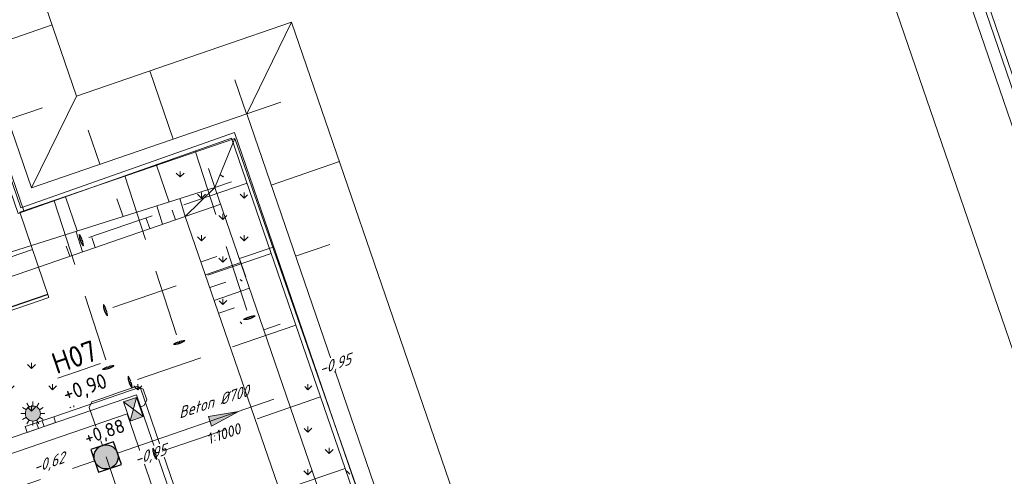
# Model space of a CAD drawing. Header units: metres. Extents: x 264570 to 266133, y 576109 to 577454.
# Tile 104 of 128: x 265496 to 265529, y 576912 to 576928. Entities that reach past the tile are written whole.
import ezdxf
from ezdxf.enums import TextEntityAlignment as Align

# ---------------------------------------------------------------- set-up
doc = ezdxf.new("R2010")
doc.units = ezdxf.units.M
doc.set_wipeout_variables(frame=1)
for name, pattern in [('B-WE-RI-HWA_PVC_160-G', [10, 5.5, -4.5]), ('B-WE-RI-HWA_PVC_315-G', [10, 2, -1.125, 0.75, -1.125, 2, -1.125, 0.75, -1.125]), ('B-WE-VH-KANTOPSLUITING_TROTTOIRBAND_RWS_[AFMETINGEN1]-G', [10, 2.5, -1.5, 0, -1.5, 0, -1.5, 0, -1.5, 0, -1.5]), ('DASHED', [19.049999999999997, 12.7, -6.35]), ('XX-HIDDEN2', [3.335, 2.225, -1.11])]:
    doc.linetypes.add(name, pattern=pattern)
for name, color, linetype, lineweight in [('B-OI-RI-HWA_KOLK-S', 252, 'Continuous', 9), ('B-WE-GK-BESCHOEIING-TYPE_1-G', 252, 'B-WE-GK-BESCHOEIING_TYPE_1-G', 15), ('B-WE-GR-GRAS_BERMKRUIDENMENGSEL-A', 252, 'Continuous', 18), ('B-WE-GW-TALUDARCERING_KORT-G', 252, 'Continuous', 15), ('B-WE-GW-TALUDARCERING_LANG-G', 252, 'Continuous', 15), ('B-WE-KG-GRENS_KADASTRAAL-G', 252, 'KG-KADASTRAAL', 18), ('B-WE-KL-ET_LS_OV_LICHTMAST-S', 252, 'Continuous', 15), ('B-WE-OG-TOPOGRAFIE-G', 252, 'Continuous', 15), ('B-WE-OG-TOPOGRAFIE-S', 252, 'Continuous', 18), ('B-WE-RI-HWA_PVC_160-G', 252, 'B-WE-RI-HWA_PVC_160-G', 18), ('B-WE-RI-HWA_PVC_315-G', 252, 'B-WE-RI-HWA_PVC_315-G', 18), ('B-WE-RI-HWA_PVC_700-G', 252, 'B-WE-RI-HWA_PVC_160-G', 18), ('B-WE-RI-HWA_RIOOLPUT_INSPECTIEPUT-G', 252, 'Continuous', 18), ('B-WE-VH-KANTOPSLUITING_OPSLUITBAND_10X20-G', 252, 'B-WE-VH-KANTOPSLUITING_TALUDBAND-G', 18), ('B-WE-VH-KANTOPSLUITING_TROTTOIRBAND_RWS_11-22X25-G', 252, 'B-WE-VH-KANTOPSLUITING_TROTTOIRBAND_RWS_[AFMETINGEN1]-G', 18), ('B-XX-AL-BLAD-1A_5-5-PUTNUMMER-T35-500', 252, 'Continuous', 9), ('B-XX-AL-HOOGTELABEL-T18', 252, 'Continuous', 18), ('B-XX-AL-T25', 252, 'Continuous', 9), ('B-XX-GC-VERANKERING_ANKERSTANG-G', 252, 'XX-HIDDEN2', 18), ('B-XX-GK-BESCHOEIING_KUNSTSTOF-G', 252, 'GK-BESCHOEIING', 18), ('B-XX-RI-T25-200', 252, 'Continuous', 13), ('T-WE-GR-TOEKOMSTIG-G', 3, 'DASHED', 25)]:
    doc.layers.add(name, color=color, linetype=linetype, lineweight=lineweight)
doc.layers.add('X-XX-RI-T18-200', color=7, linetype='Continuous', lineweight=18, true_color=0x656565)
doc.styles.add('NLCS-ISO-ANNOTATIVE-T18', font='NLCS-ISO.ttf', dxfattribs={"oblique": 30, "height": 1.8})
doc.styles.add('NLCS-ISO-ANNOTATIVE-T25 BESTAAND', font='NLCS-ISO.ttf', dxfattribs={"height": 2.5})
doc.styles.add('NLCS-ISO-ANNOTATIVE-T25-BOB', font='NLCS-ISO.ttf', dxfattribs={"oblique": 30, "height": 2.5})
doc.styles.add('NLCS-ISO-ANNOTATIVE-T35', font='NLCS-ISO.ttf', dxfattribs={"height": 3.5})
doc.styles.add('NLCS-ISO-M250-T18', font='NLCS-ISO.ttf', dxfattribs={"height": 0.45})
doc.styles.get("Standard").update_dxf_attribs({"font": 'arial.ttf'})
doc.linetypes.add('B-WE-GK-BESCHOEIING_TYPE_1-G', pattern='A,7.5,[151,NLCS.shx,S=2,R=0,X=-0.25,Y=0.6],2.5', length=10)
doc.linetypes.add('B-WE-VH-KANTOPSLUITING_TALUDBAND-G', pattern='A,5,-2.5,[4,NLCS.shx,S=0.5,R=0,X=0,Y=0],-2.5', length=10)
doc.linetypes.add('GK-BESCHOEIING', pattern='A,30,-5,[1,NLCS.SHX,S=1,R=0,X=0,Y=0],-5', length=40)
doc.linetypes.add('KG-KADASTRAAL', pattern='A,5.5,-2,["K",Standard,S=1.8,R=0,X=0,Y=-0.9],-2,5.5,-2,[5,NLCS.shx,S=0.75,R=0,X=0,Y=0],-2', length=19)
pattern_1 = [(90, (214669.059932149, 555914.2474301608), (-0.707106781, 0.707106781), [0.1875, -1.226713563]), (45, (214669.059932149, 555914.2474301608), (-0.7071067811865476, 0.7071067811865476), [0.1875, -0.8125000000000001]), (135, (214669.059932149, 555914.2474301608), (-0.7071067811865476, -0.7071067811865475), [0.1875, -0.8125])]

# ---------------------------------------------------------------- blocks, each defined once
blk = doc.blocks.new('N-SRI-PUT_HWA-SO')
h = blk.add_hatch(color=256)
h.dxf.hatch_style = 1
h.paths.add_polyline_path([(-1.999999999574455, 0, 1), (1.999999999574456, 0, 1)])
at = {"lineweight": -3, "flags": 128}
blk.add_lwpolyline([(-1.999999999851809, -2.00000000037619), (2.000000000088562, -2.000000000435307), (2.000000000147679, 1.99999999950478), (-2.00000000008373, 1.999999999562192)], close=True, dxfattribs=at)
at = {"lineweight": -3}
blk.add_circle((0, 0), 1.999999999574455, dxfattribs=at)
blk = doc.blocks.new('N-SKL-ET_LS_OV_LICHTMAST_TYPE6-SO')
h = blk.add_hatch(color=255)
h.dxf.hatch_style = 1
h.paths.add_polyline_path([(-1.25, 0, 1), (1.25, 0, 1)])
at = {"flags": 128}
for points in [[(-0.625, 1.082531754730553), (-1, 1.732050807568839)], [(0, 1.25), (0, 2)], [(0.625, 1.082531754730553), (1, 1.732050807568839)], [(-1.25, 0), (-2, 0)], [(-1.082531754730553, 0.625), (-1.732050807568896, 1)], [(1.082531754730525, 0.625), (1.732050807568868, 1)], [(2, 0), (1.25, 0)], [(-1.732050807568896, -1), (-1.082531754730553, -0.625)], [(-1, -1.732050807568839), (-0.625, -1.082531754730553)], [(0, -2), (0, -1.25)], [(0.9999999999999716, -1.732050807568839), (0.625, -1.082531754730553)], [(1.732050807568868, -1), (1.082531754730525, -0.625)]]:
    blk.add_lwpolyline(points, dxfattribs=at)
blk.add_circle((0, 0), 1.25)
at = {"lineweight": 30, "flags": 104}
blk.add_attdef('01', text='', height=1.8, dxfattribs=at).set_placement((2.706316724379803, 1.091518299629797), align=Align.TOP_LEFT)
blk = doc.blocks.new('*U43')
at = {"ltscale": 0.5}
blk.add_hatch(color=256, dxfattribs=at).paths.add_polyline_path([(-3.333333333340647, 6.821210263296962e-13), (1.666666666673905, 0.8333333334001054), (1.666666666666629, -0.8333333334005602)])
blk.add_lwpolyline([(-3.333333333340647, 6.821210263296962e-13), (1.666666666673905, 0.8333333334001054), (1.666666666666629, -0.8333333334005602)], close=True)
blk = doc.blocks.new('*U42')
blk.add_wipeout([(-1.125000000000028, 0.7499999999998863), (1.124999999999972, 0.7499999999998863), (1.124999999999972, -0.7499999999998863), (-1.125000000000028, -0.7499999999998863)])
h = blk.add_hatch(color=256)
h.dxf.hatch_style = 1
h.paths.add_polyline_path([(0, 0), (-1.124999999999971, 0.7499999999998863), (-1.124999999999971, -0.7499999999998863)])
h.paths.add_polyline_path([(1.124999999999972, -0.7499999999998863), (1.124999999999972, 0.7499999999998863), (5.551115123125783e-17, -1.110223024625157e-16)])
for p, q in [((-1.124999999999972, -0.7499999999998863), (1.124999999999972, 0.7499999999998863)), ((1.124999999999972, -0.7499999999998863), (-1.124999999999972, 0.7499999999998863))]:
    blk.add_line(p, q)
at = {"flags": 128}
blk.add_lwpolyline([(-1.124999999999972, -0.7499999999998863), (1.124999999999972, -0.7499999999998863), (1.124999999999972, 0.7499999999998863), (-1.124999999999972, 0.7499999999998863)], close=True, dxfattribs=at)

msp = doc.modelspace()

# ---------------------------------------------------------------- hatches: boundary and pattern name
at = {"layer": 'B-WE-GR-GRAS_BERMKRUIDENMENGSEL-A'}
h = msp.add_hatch(dxfattribs=at)
h.set_pattern_fill('AGR-KRUIDEN', color=256, scale=0.5, pattern_type=2)
h.set_pattern_definition(pattern_1)
edge = h.paths.add_edge_path()
edge.add_arc((265498.5905353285, 576914.304002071), 9.225904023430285, 58.79446064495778, 73.8006309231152, ccw=False)
edge.add_arc((265502.6697734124, 576921.0381553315), 1.352594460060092, -24.602309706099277, 58.794460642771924, ccw=False)
edge.add_arc((265506.9002922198, 576919.1010663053), 3.300318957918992, 155.3976902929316, 190.5546168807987)
edge.add_arc((265501.6297812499, 576918.1190372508), 2.060899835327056, -35.49416130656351, 10.554616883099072, ccw=False)
edge.add_line((265503.307713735, 576916.9224376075), (265501.1643829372, 576923.1636077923))
h = msp.add_hatch(dxfattribs=at)
h.set_pattern_fill('AGR-KRUIDEN', color=256, scale=0.4999999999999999, pattern_type=2)
h.set_pattern_definition([(90, (214669.059932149, 555914.2474301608), (-0.7071067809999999, 0.7071067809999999), [0.1875, -1.226713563]), (45, (214669.059932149, 555914.2474301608), (-0.7071067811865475, 0.7071067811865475), [0.1875, -0.8125]), (135, (214669.059932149, 555914.2474301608), (-0.7071067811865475, -0.7071067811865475), [0.1875, -0.8124999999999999])])
edge = h.paths.add_edge_path()
edge.add_arc((265503.1692756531, 576910.5882694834), 9.225904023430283, 144.3250131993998, 159.3311834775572, ccw=False)
edge.add_arc((265496.7734855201, 576915.1798783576), 1.352594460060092, 60.92824284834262, 144.3250131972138, ccw=False)
edge.add_arc((265499.0343576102, 576919.2465798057), 3.300318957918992, 240.9282428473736, 276.0851694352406)
edge.add_arc((265499.6026826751, 576913.9155692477), 2.060899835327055, 50.036391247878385, 96.08516943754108, ccw=False)
edge.add_line((265500.9264005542, 576915.4951511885), (265494.5371852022, 576913.8446968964))
h = msp.add_hatch(dxfattribs=at)
h.set_pattern_fill('AGR-KRUIDEN', color=256, scale=0.5, pattern_type=2)
h.set_pattern_definition(pattern_1)
edge = h.paths.add_edge_path()
edge.add_arc((265510.599624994, 576918.6371520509), 9.225904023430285, -120.05572185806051, -105.0495515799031, ccw=False)
edge.add_arc((265506.6563408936, 576911.8224976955), 1.352594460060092, -203.45249220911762, -120.05572186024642, ccw=False)
edge.add_arc((265502.3878028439, 576913.6743038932), 3.300318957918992, -23.45249221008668, 11.70443437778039)
edge.add_arc((265507.637546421, 576914.7618972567), 2.060899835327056, -214.34434380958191, -168.29556561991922, ccw=False)
edge.add_line((265505.9359399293, 576915.9245852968), (265508.204079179, 576909.7276815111))

# ---------------------------------------------------------------- linework, layer by layer
at = {"layer": 'B-WE-GW-TALUDARCERING_KORT-G'}
for p, q in [((265501.390470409, 576920.9668359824), (265501.2779655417, 576921.2931512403)), ((265500.5396205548, 576920.6734854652), (265500.4232586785, 576921.010987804)), ((265498.727412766, 576920.0486841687), (265498.6149078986, 576920.3749994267)), ((265497.8765629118, 576919.7553336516), (265497.7602010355, 576920.0928359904)), ((265502.2430316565, 576919.5667344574), (265502.7693305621, 576919.7474750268)), ((265502.5353507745, 576918.7155297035), (265503.0617643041, 576918.8963096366)), ((265502.8276698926, 576917.8643249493), (265503.354198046, 576918.045144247))]:
    msp.add_line(p, q, dxfattribs=at)
at = {"layer": 'B-WE-GW-TALUDARCERING_KORT-G', "flags": 128}
for points in [[(265501.7189591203, 576921.0800901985), (265502.704694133, 576922.0414850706)], [(265501.7189591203, 576921.0800901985), (265501.5322547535, 576921.6711075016)], [(265501.7189591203, 576921.0800901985), (265502.8960374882, 576921.4843422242)]]:
    msp.add_lwpolyline(points, dxfattribs=at)
at = {"layer": 'B-WE-GW-TALUDARCERING_LANG-G'}
for p, q in [((265500.965045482, 576920.820160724), (265500.7720891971, 576921.430968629)), ((265498.3019878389, 576919.9020089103), (265498.0904757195, 576920.5715557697)), ((265502.3891912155, 576919.1411320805), (265503.5624098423, 576919.5440365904)), ((265502.6815103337, 576918.2899273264), (265503.8547431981, 576918.6928367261))]:
    msp.add_line(p, q, dxfattribs=at)
at = {"layer": 'B-WE-GW-TALUDARCERING_LANG-G', "flags": 128}
for points in [[(265495.0204829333, 576926.6662156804), (265497.2915299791, 576927.4461343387)], [(265501.3198645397, 576923.6486449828), (265500.5403468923, 576925.9185243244)], [(265503.7567432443, 576924.4855129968), (265503.3667839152, 576925.6210365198)], [(265503.757851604, 576924.4858936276), (265504.892791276, 576924.8756524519)], [(265495.8324804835, 576924.3017580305), (265496.9674201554, 576924.6915168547)], [(265498.8818774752, 576922.8113963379), (265498.4921186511, 576923.9463360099)], [(265504.5698491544, 576922.1214359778), (265506.8385613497, 576922.9005528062)], [(265501.1772329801, 576921.5589549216), (265500.7582205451, 576922.7790782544)], [(265502.704694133, 576922.0414850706), (265502.4887327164, 576922.6703436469)], [(265502.704694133, 576922.0414850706), (265503.2485193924, 576922.2282445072)], [(265498.1213045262, 576920.5968244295), (265497.731421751, 576921.732125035)], [(265499.648765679, 576921.0793545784), (265499.4480173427, 576921.6639141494)], [(265496.5928372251, 576920.1172240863), (265496.4037027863, 576920.667965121)], [(265503.5166916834, 576919.6770274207), (265504.6043422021, 576920.0505462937)], [(265505.3818467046, 576919.7569783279), (265506.5167863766, 576920.146737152)], [(265503.7265182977, 576919.0724224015), (265503.5105568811, 576919.7012809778)], [(265504.3286892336, 576917.3125697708), (265504.8725144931, 576917.4993292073)]]:
    msp.add_lwpolyline(points, dxfattribs=at)
at = {"layer": 'B-WE-KG-GRENS_KADASTRAAL-G', "ltscale": 0.5}
msp.add_lwpolyline([(265414.9659137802, 576923.9624633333), (265487.0907333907, 576948.2238488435), (265496.3489392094, 576921.2648515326), (265496.2145681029, 576921.2187068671), (265497.1874987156, 576918.3856278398), (265485.1989145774, 576914.2637807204)], dxfattribs=at)
at = {"layer": 'B-WE-OG-TOPOGRAFIE-G'}
for points in [[(265549.5687038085, 576791.0955508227), (265560.6333391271, 576758.8764126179), (265583.8623203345, 576764.9183916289), (265498.9326200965, 577012.223678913)], [(265551.8385831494, 576791.8750684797), (265562.1810427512, 576761.7588354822), (265580.7510230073, 576766.5889840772), (265496.6655628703, 577011.4359435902)], [(265414.0418131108, 576926.7112881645), (265488.8976791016, 576951.8907975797), (265498.1023598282, 576925.0812756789), (265505.2482132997, 576927.5352906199), (265514.486695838, 576900.6401203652)], [(265414.8065860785, 576924.436398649), (265487.4022757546, 576948.8560813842), (265496.6119981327, 576922.0318786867), (265503.7578516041, 576924.4858936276), (265512.2168164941, 576899.8606027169)], [(265415.1737861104, 576923.3571593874), (265486.2818124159, 576946.6076609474), (265495.5051177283, 576919.7671145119), (265502.704694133, 576922.0414850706), (265543.0057008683, 576804.6952747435)], [(265503.7578516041, 576924.4858936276), (265505.2482132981, 576927.5352906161)], [(265498.1023598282, 576925.0812756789), (265496.6119981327, 576922.0318786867)], [(265502.704694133, 576922.0414850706), (265503.3604218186, 576923.6727210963)]]:
    msp.add_lwpolyline(points, dxfattribs=at)
at = {"layer": 'B-WE-OG-TOPOGRAFIE-G', "flags": 128}
for points in [[(265416.3641158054, 576918.1955424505), (265418.7007545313, 576917.0552647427), (265425.7089235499, 576895.6218747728), (265460.5832755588, 576907.5983627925), (265496.6382338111, 576919.9850338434)], [(265496.8396091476, 576919.3986483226), (265491.5057164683, 576917.5650802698)], [(265497.1874986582, 576918.3856278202), (265485.1989145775, 576914.2637807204)]]:
    msp.add_lwpolyline(points, dxfattribs=at)
at = {"layer": 'B-WE-OG-TOPOGRAFIE-S', "flags": 128}
for points in [[(265497.3444289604, 576914.416935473), (265496.3986459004, 576914.0921364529)], [(265497.3444289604, 576914.416935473), (265497.4093887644, 576914.2277788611)], [(265496.3986459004, 576914.0921364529), (265496.4636057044, 576913.9029798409)], [(265497.4093887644, 576914.2277788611), (265496.4636057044, 576913.9029798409)], [(265496.7769591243, 576914.2220560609), (265496.8419189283, 576914.032899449)], [(265496.9661157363, 576914.287015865), (265497.0310755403, 576914.0978592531)]]:
    msp.add_lwpolyline(points, dxfattribs=at)
at = {"layer": 'B-WE-RI-HWA_PVC_160-G', "flags": 128}
for points in [[(265499.5338567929, 576915.2336372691), (265500.1249705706, 576915.4366386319), (265500.3155578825, 576915.3434910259), (265500.4389815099, 576914.9840934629), (265500.3458339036, 576914.7935061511), (265500.2039664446, 576914.7447862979)], [(265498.9714326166, 576913.4685806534), (265498.5210975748, 576914.727228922), (265498.6142451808, 576914.9178162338), (265498.9736427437, 576915.0412398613)], [(265499.5338604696, 576915.2336266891), (265498.9736271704, 576915.0412345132)]]:
    msp.add_lwpolyline(points, dxfattribs=at)
at = {"layer": 'B-WE-RI-HWA_PVC_315-G'}
for p, q in [((265424.0843851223, 576887.328492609), (265499.0845797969, 576913.0849387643)), ((265499.0845865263, 576913.0849190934), (265521.8205179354, 576846.8801048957))]:
    msp.add_line(p, q, dxfattribs=at)
at = {"layer": 'B-WE-VH-KANTOPSLUITING_OPSLUITBAND_10X20-G', "flags": 128}
msp.add_lwpolyline([(265497.3444289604, 576914.4169354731), (265500.2178823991, 576915.4037313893), (265553.4855546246, 576760.2934665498), (265553.512667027, 576760.2145178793, 0.3919725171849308), (265567.6410785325, 576752.6265527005), (265571.1615034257, 576753.541498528)], format="xyb", dxfattribs=at)
at = {"layer": 'B-WE-VH-KANTOPSLUITING_TROTTOIRBAND_RWS_11-22X25-G'}
msp.add_lwpolyline([(265487.3789339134, 576910.9946041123), (265489.778164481, 576911.8185433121), (265496.3986459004, 576914.092136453)], dxfattribs=at)
at = {"layer": 'B-XX-GC-VERANKERING_ANKERSTANG-G'}
for p, q in [((265502.0443364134, 576923.2547962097), (265503.9007248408, 576917.5492016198)), ((265503.7740827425, 576922.1804140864), (265498.0975770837, 576920.236893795)), ((265499.7107368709, 576922.4308539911), (265501.5671252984, 576916.7252594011)), ((265504.5743500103, 576919.8520599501), (265498.8978443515, 576917.9085396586))]:
    msp.add_line(p, q, dxfattribs=at)
for centre, radius, start, end in [((265498.8414724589, 576920.486235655), 0.6474630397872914, 180.4356473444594, 198.4520183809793), ((265496.3990494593, 576919.4934871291), 2.057151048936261, 23.58912484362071, 28.78460550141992), ((265498.8488073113, 576920.4868310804), 0.6468024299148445, 180.2469939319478, 197.8970071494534), ((265498.3094877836, 576920.2142880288), 0.1060518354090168, 116.7414842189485, 140.8063007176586), ((265498.2511867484, 576920.3846326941), 0.1060518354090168, 256.9810600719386, 281.045882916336), ((265498.8382402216, 576920.4956796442), 0.6474630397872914, 199.3353387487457, 217.3517201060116), ((265498.8444017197, 576920.4997033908), 0.6468024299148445, 199.8903583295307, 217.5403650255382), ((265496.2997278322, 576919.7836862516), 2.057151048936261, 9.002751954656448, 14.19824618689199), ((265499.6417397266, 576918.1578815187), 0.6474630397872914, 180.4356473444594, 198.4520183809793), ((265497.1993167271, 576917.1651329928), 2.057151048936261, 23.58912484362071, 28.78460550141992), ((265499.6490745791, 576918.1584769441), 0.6468024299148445, 180.2469939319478, 197.8970071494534), ((265499.1097550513, 576917.8859338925), 0.1060518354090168, 116.7414842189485, 140.8063007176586), ((265499.6385074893, 576918.1673255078), 0.6474630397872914, 199.3353387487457, 217.3517201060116), ((265499.0514540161, 576918.0562785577), 0.1060518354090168, 256.9810600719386, 281.045882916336), ((265499.6446689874, 576918.1713492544), 0.6468024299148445, 199.8903583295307, 217.5403650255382), ((265497.0999950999, 576917.4553321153), 2.057151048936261, 9.002751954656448, 14.19824618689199), ((265504.6184568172, 576915.8396637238), 2.057151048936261, 112.7248789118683, 117.9203731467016), ((265503.6621763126, 576918.3041258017), 0.6468024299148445, 269.3827600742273, 287.03276677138), ((265503.6626610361, 576918.2967828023), 0.6474630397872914, 269.5714049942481, 287.5877863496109), ((265503.9265536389, 576917.760756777), 0.1060518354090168, 205.8772421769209, 229.9420650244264), ((265504.3267926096, 576915.7447305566), 2.057151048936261, 98.13851959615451, 103.3340002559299), ((265503.6531693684, 576918.2936933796), 0.6474630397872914, 288.4711067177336, 306.4874777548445), ((265503.7553489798, 576917.7050317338), 0.1060518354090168, 346.1168243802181, 10.1816408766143), ((265503.6492390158, 576918.2999148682), 0.6468024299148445, 289.0261179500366, 306.6761311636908), ((265501.9931930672, 576914.920788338), 2.057151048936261, 98.13851959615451, 103.3340002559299), ((265501.319569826, 576917.4697511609), 0.6474630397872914, 288.4711067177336, 306.4874777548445), ((265501.3156394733, 576917.4759726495), 0.6468024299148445, 289.0261179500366, 306.6761311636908), ((265502.2848572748, 576915.0157215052), 2.057151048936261, 112.7248789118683, 117.9203731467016), ((265501.3285767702, 576917.480183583), 0.6468024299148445, 269.3827600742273, 287.03276677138), ((265501.3290614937, 576917.4728405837), 0.6474630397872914, 269.5714049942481, 287.5877863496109), ((265501.5929540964, 576916.9368145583), 0.1060518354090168, 205.8772421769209, 229.9420650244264), ((265501.4217494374, 576916.8810895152), 0.1060518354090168, 346.1168243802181, 10.1816408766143), ((265500.462533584, 576915.7698058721), 0.6474630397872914, 180.4356473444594, 198.4520183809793), ((265498.0201105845, 576914.7770573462), 2.057151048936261, 23.58912484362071, 28.78460550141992), ((265500.4698684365, 576915.7704012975), 0.6468024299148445, 180.2469939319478, 197.8970071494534), ((265500.4593013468, 576915.7792498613), 0.6474630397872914, 199.3353387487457, 217.3517201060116), ((265499.8722478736, 576915.6682029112), 0.1060518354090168, 256.9810600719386, 281.045882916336), ((265499.9305489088, 576915.4978582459), 0.1060518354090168, 116.7414842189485, 140.8063007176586), ((265500.4654628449, 576915.7832736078), 0.6468024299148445, 199.8903583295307, 217.5403650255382), ((265497.9207889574, 576915.0672564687), 2.057151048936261, 9.002751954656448, 14.19824618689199)]:
    msp.add_arc(centre, radius, start, end, dxfattribs=at)
at = {"layer": 'T-WE-GR-TOEKOMSTIG-G', "ltscale": 0.1}
msp.add_line((265497.151770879, 576918.489663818), (265485.5793305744, 576914.5107299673), dxfattribs=at)

# ---------------------------------------------------------------- block references
at = {"layer": 'B-WE-KL-ET_LS_OV_LICHTMAST-S', "xscale": 0.2, "yscale": 0.2, "zscale": 0.2, "rotation": 359.930953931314}
msp.add_blockref('N-SKL-ET_LS_OV_LICHTMAST_TYPE6-SO', (265496.6532133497, 576914.5284767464), dxfattribs=at)
at = {"layer": 'B-WE-RI-HWA_RIOOLPUT_INSPECTIEPUT-G', "xscale": 0.1999999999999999, "yscale": 0.1999999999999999, "zscale": 0.1999999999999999, "rotation": 18.88435312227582}
msp.add_blockref('N-SRI-PUT_HWA-SO', (265499.0845865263, 576913.0849190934), dxfattribs=at)
at = {"layer": 'B-XX-AL-T25', "ltscale": 0.9999899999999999, "xscale": 0.1999999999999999, "yscale": 0.1999999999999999, "zscale": 0.1999999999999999, "rotation": 198.8843531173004}
msp.add_blockref('*U43', (265502.8548422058, 576914.3787587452), dxfattribs=at)

# ---------------------------------------------------------------- next in the draw order: texts
at = {"layer": 'X-XX-RI-T18-200', "ltscale": 0.5, "insert": (265502.3775895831, 576913.835091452), "char_height": 0.36, "attachment_point": 1, "rotation": 18.950953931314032, "style": 'NLCS-ISO-ANNOTATIVE-T25 BESTAAND', "bg_fill": 3, "box_fill_scale": 1.15, "bg_fill_color": 256, "bg_fill_transparency": 0}
msp.add_mtext('{\\fNLCS-ISO|b0|i1|c0|p34;1:1000}', dxfattribs=at)

# ---------------------------------------------------------------- next in the draw order: texts
at = {"layer": 'X-XX-RI-T18-200', "ltscale": 0.5, "insert": (265502.6284476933, 576914.9091005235, 0.2), "char_height": 0.36, "attachment_point": 5, "rotation": 18.107044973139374, "style": 'NLCS-ISO-ANNOTATIVE-T25-BOB', "bg_fill": 3, "box_fill_scale": 1, "bg_fill_color": 256, "bg_fill_transparency": 0}
msp.add_mtext('\\A1;Beton %%C700', dxfattribs=at)

# ---------------------------------------------------------------- next in the draw order: linework, layer by layer
at = {"layer": 'B-WE-OG-TOPOGRAFIE-G', "flags": 128}
for points in [[(265496.6382338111, 576919.9850338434), (265496.2145683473, 576921.2187061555), (265503.3604218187, 576923.6727210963), (265511.7439249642, 576899.6982032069), (265510.2495877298, 576899.1850207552), (265510.3860033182, 576898.7877918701), (265511.7479309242, 576899.2555024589), (265513.6415092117, 576893.7415872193), (265508.2883812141, 576891.9032261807)], [(265528.5210223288, 576843.3419229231), (265501.7189591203, 576921.0800901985), (265496.8396091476, 576919.3986483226)]]:
    msp.add_lwpolyline(points, dxfattribs=at)
at = {"layer": 'B-WE-OG-TOPOGRAFIE-G'}
for points in [[(265416.4582127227, 576917.0000314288), (265423.900921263, 576895.3275902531, 0.4142135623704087), (265431.5244137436, 576891.601686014), (265500.0936855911, 576915.1496149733), (265553.323510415, 576760.1495580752, 0.3919725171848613), (265567.6913865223, 576752.4329833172), (265568.593348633, 576752.6674000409)], [(265415.9853211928, 576916.8376319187), (265423.428029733, 576895.165190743, 0.4142135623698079), (265431.6868132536, 576891.1287944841), (265499.7831935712, 576914.5143239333), (265552.850618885, 576759.9871585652, 0.3919725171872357), (265567.8171564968, 576751.9490598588), (265568.7166101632, 576752.1828246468)]]:
    msp.add_lwpolyline(points, format="xyb", dxfattribs=at)
at = {"layer": 'B-WE-RI-HWA_PVC_700-G', "flags": 128}
msp.add_lwpolyline([(265499.4630560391, 576913.2143827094), (265508.0554912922, 576916.1651804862)], dxfattribs=at)
at = {"layer": 'B-XX-GC-VERANKERING_ANKERSTANG-G'}
msp.add_line((265505.3951438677, 576917.4639843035), (265499.7186382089, 576915.520464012), dxfattribs=at)

# ---------------------------------------------------------------- next in the draw order: texts
at = {"layer": 'B-XX-AL-BLAD-1A_5-5-PUTNUMMER-T35-500', "insert": (265498.2065056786, 576915.8980741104), "char_height": 0.7, "width": 0.6999999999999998, "attachment_point": 5, "rotation": 18.950953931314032, "style": 'NLCS-ISO-ANNOTATIVE-T35', "bg_fill": 3, "box_fill_scale": 1.1, "bg_fill_color": 256, "bg_fill_true_color": 13158600, "bg_fill_transparency": 0}
msp.add_mtext('{\\LH07\\P\\H0.71429x;\\l+0,90}', dxfattribs=at)
at = {"layer": 'B-XX-AL-HOOGTELABEL-T18', "insert": (265498.3036616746, 576913.9164074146), "char_height": 0.45, "attachment_point": 1, "rotation": 18.95339913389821, "style": 'NLCS-ISO-M250-T18', "bg_fill": 3, "box_fill_scale": 1.05, "bg_fill_color": 256, "bg_fill_transparency": 0}
msp.add_mtext_dynamic_manual_height_columns('+0,88', width=0.4999999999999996, gutter_width=8.999999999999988, heights=[0], dxfattribs=at)
at = {"layer": 'B-XX-RI-T25-200', "ltscale": 0.5, "insert": (265506.9190712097, 576916.2063516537), "char_height": 0.36, "width": 1.593675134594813, "attachment_point": 5, "rotation": 18.883399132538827, "style": 'NLCS-ISO-ANNOTATIVE-T18', "bg_fill": 3, "box_fill_scale": 1.15, "bg_fill_color": 256, "bg_fill_transparency": 0}
msp.add_mtext('\\A1;\\pxql;-0,95', dxfattribs=at)

# ---------------------------------------------------------------- next in the draw order: linework, layer by layer
at = {"layer": 'B-XX-GC-VERANKERING_ANKERSTANG-G'}
msp.add_line((265497.3566508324, 576921.5996784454), (265499.2130392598, 576915.8940838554), dxfattribs=at)
for centre, radius, start, end in [((265499.9307712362, 576914.1845459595), 2.057151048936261, 112.7248789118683, 117.9203731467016), ((265498.9744907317, 576916.6490080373), 0.6468024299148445, 269.3827600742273, 287.03276677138), ((265498.9749754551, 576916.641665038), 0.6474630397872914, 269.5714049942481, 287.5877863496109), ((265499.2388680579, 576916.1056390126), 0.1060518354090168, 205.877242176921, 229.9420650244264), ((265499.6391070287, 576914.0896127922), 2.057151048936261, 98.13851959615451, 103.3340002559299), ((265499.0676633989, 576916.0499139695), 0.1060518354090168, 346.1168243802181, 10.1816408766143), ((265498.9654837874, 576916.6385756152), 0.6474630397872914, 288.4711067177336, 306.4874777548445), ((265498.9615534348, 576916.6447971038), 0.6468024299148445, 289.0261179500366, 306.6761311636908)]:
    msp.add_arc(centre, radius, start, end, dxfattribs=at)

# ---------------------------------------------------------------- next in the draw order: block references
at = {"layer": 'B-OI-RI-HWA_KOLK-S', "xscale": 0.3, "yscale": 0.3, "zscale": 0.3, "rotation": 288.953399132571}
msp.add_blockref('*U42', (265499.9911652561, 576914.6717065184), dxfattribs=at)

# ---------------------------------------------------------------- next in the draw order: texts
at = {"layer": 'B-XX-RI-T25-200', "ltscale": 0.5, "char_height": 0.36, "width": 1.593675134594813, "attachment_point": 5, "rotation": 18.883399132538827, "style": 'NLCS-ISO-ANNOTATIVE-T18', "bg_fill": 3, "box_fill_scale": 1.15, "bg_fill_color": 256, "bg_fill_transparency": 0}
for s, insert in [('\\A1;\\pxql;-0,95', (265500.7812669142, 576913.2020795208)), ('\\A1;\\pxql;-0,62', (265497.4209421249, 576912.9393914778))]:
    msp.add_mtext(s, dxfattribs=dict(at, insert=insert))

# ---------------------------------------------------------------- next in the draw order: linework, layer by layer
at = {"layer": 'B-WE-GK-BESCHOEIING-TYPE_1-G', "ltscale": 0.6}
for points in [[(265499.4020482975, 577012.3901902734), (265514.2099192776, 576969.0832622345), (265533.9820542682, 576911.3747072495), (265538.3295608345, 576898.5851092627), (265538.9244475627, 576896.8180111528), (265541.0412265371, 576890.6666791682), (265541.4989210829, 576889.3496454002), (265555.1171798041, 576849.7199909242), (265572.2235753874, 576799.9116743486), (265584.2926332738, 576764.7879893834), (265560.2057181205, 576758.5206120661), (265549.0422495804, 576790.6650734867)], [(265511.6672673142, 576899.6769042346), (265503.3503408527, 576923.8747577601), (265496.2566809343, 576921.3701438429), (265487.1273409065, 576947.9511141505), (265459.2863891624, 576938.675763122), (265427.6484793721, 576928.1967142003)]]:
    msp.add_lwpolyline(points, dxfattribs=at)
at = {"layer": 'B-XX-GC-VERANKERING_ANKERSTANG-G'}
for p, q in [((265506.2151133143, 576915.0783072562), (265500.5386076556, 576913.1347869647)), ((265507.0311226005, 576912.7041521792), (265501.3546169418, 576910.7606318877))]:
    msp.add_line(p, q, dxfattribs=at)
for centre, radius, start, end in [((265501.2825030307, 576913.3841288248), 0.6474630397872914, 180.4356473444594, 198.4520183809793), ((265498.8400800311, 576912.3913802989), 2.057151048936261, 23.58912484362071, 28.78460550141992), ((265501.2898378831, 576913.3847242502), 0.6468024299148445, 180.2469939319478, 197.8970071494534), ((265500.7505183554, 576913.1121811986), 0.1060518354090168, 116.7414842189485, 140.8063007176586), ((265501.2792707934, 576913.393572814), 0.6474630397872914, 199.3353387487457, 217.3517201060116), ((265500.6922173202, 576913.2825258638), 0.1060518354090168, 256.9810600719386, 281.045882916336), ((265501.2854322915, 576913.3975965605), 0.6468024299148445, 199.8903583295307, 217.5403650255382), ((265498.740758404, 576912.6815794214), 2.057151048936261, 9.002751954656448, 14.19824618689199)]:
    msp.add_arc(centre, radius, start, end, dxfattribs=at)
at = {"layer": 'B-XX-GK-BESCHOEIING_KUNSTSTOF-G', "linetype": 'Continuous'}
for points in [[(265499.4020482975, 577012.3901902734), (265499.5439805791, 577012.4387209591), (265514.3518515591, 576969.1317929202), (265534.1240151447, 576911.4231545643), (265538.4716510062, 576898.6331762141), (265539.0664479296, 576896.8663448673), (265541.182989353, 576890.7157032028), (265541.6406944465, 576889.3986390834), (265555.2590376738, 576849.7687386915), (265572.3654416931, 576799.9603975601), (265584.4871122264, 576764.6835979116), (265560.1094565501, 576758.3405703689), (265548.9005515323, 576790.6158630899), (265549.0422495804, 576790.6650734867)], [(265511.6672673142, 576899.6769042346), (265511.5254123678, 576899.6281479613), (265503.2576514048, 576923.6829559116), (265496.1639594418, 576921.1783306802), (265487.0337512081, 576947.7618288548), (265459.3336763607, 576938.5334116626), (265427.695642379, 576928.0543216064), (265427.6484793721, 576928.1967142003)]]:
    msp.add_lwpolyline(points, dxfattribs=at)

doc.saveas('drawing.dxf')
